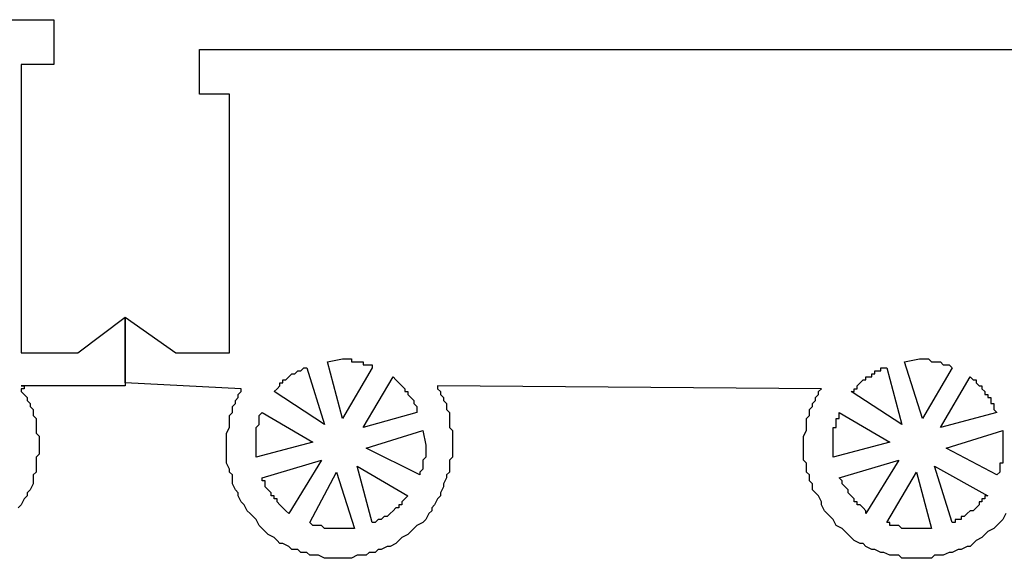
# Model space of a CAD drawing. Extents: x 0.1 to 25.8, y 0 to 2.8.
# Tile 2 of 5: x 3.3 to 6.6, y 0 to 1.8. Entities that reach past the tile are written whole.
import ezdxf

# ---------------------------------------------------------------- set-up
doc = ezdxf.new("R2010")
doc.units = 0

msp = doc.modelspace()

# ---------------------------------------------------------------- linework, layer by layer
at = {"color": 7, "linetype": 'CONTINUOUS'}
for p, q in [((2.33, 1.81), (3.44, 1.81)), ((3.44, 1.81), (3.44, 1.66)), ((3.93, 1.56), (3.93, 1.71)), ((3.93, 1.71), (6.81, 1.71)), ((3.44, 1.66), (3.33, 1.66)), ((3.33, 1.66), (3.33, 0.69)), ((4.03, 1.56), (3.93, 1.56)), ((4.03, 0.69), (4.03, 1.56)), ((3.52, 0.69), (3.68, 0.81)), ((3.68, 0.81), (3.68, 0.58)), ((3.68, 0.59), (3.68, 0.81)), ((3.68, 0.81), (3.85, 0.69)), ((3.33, 0.69), (3.52, 0.69)), ((3.85, 0.69), (4.03, 0.69)), ((4.36, 0.66), (4.41, 0.67)), ((4.41, 0.67), (4.42, 0.67)), ((4.42, 0.67), (4.43, 0.67)), ((4.43, 0.67), (4.44, 0.67)), ((4.44, 0.67), (4.44, 0.66)), ((6.3, 0.66), (6.35, 0.67)), ((6.35, 0.67), (6.36, 0.67)), ((6.36, 0.67), (6.37, 0.67)), ((6.37, 0.67), (6.38, 0.67)), ((6.38, 0.67), (6.39, 0.66)), ((4.25, 0.62), (4.26, 0.63)), ((4.26, 0.63), (4.27, 0.63)), ((4.27, 0.63), (4.28, 0.64)), ((4.28, 0.64), (4.29, 0.64)), ((4.29, 0.64), (4.35, 0.45)), ((4.41, 0.47), (4.36, 0.66)), ((4.51, 0.64), (4.41, 0.47)), ((4.44, 0.66), (4.45, 0.66)), ((4.45, 0.66), (4.46, 0.66)), ((4.46, 0.66), (4.47, 0.66)), ((4.47, 0.66), (4.48, 0.66)), ((4.48, 0.66), (4.48, 0.65)), ((4.48, 0.65), (4.49, 0.65)), ((4.49, 0.65), (4.5, 0.65)), ((4.5, 0.65), (4.51, 0.65)), ((4.51, 0.65), (4.51, 0.64)), ((6.2, 0.62), (6.2, 0.63)), ((6.2, 0.63), (6.21, 0.63)), ((6.21, 0.63), (6.22, 0.63)), ((6.22, 0.63), (6.22, 0.64)), ((6.22, 0.64), (6.23, 0.64)), ((6.23, 0.64), (6.24, 0.64)), ((6.24, 0.64), (6.29, 0.45)), ((6.36, 0.47), (6.3, 0.66)), ((6.46, 0.64), (6.36, 0.47)), ((6.39, 0.66), (6.4, 0.66)), ((6.4, 0.66), (6.41, 0.66)), ((6.41, 0.66), (6.42, 0.66)), ((6.42, 0.66), (6.43, 0.65)), ((6.43, 0.65), (6.44, 0.65)), ((6.44, 0.65), (6.45, 0.65)), ((6.45, 0.65), (6.46, 0.64)), ((4.21, 0.59), (4.21, 0.6)), ((4.21, 0.6), (4.22, 0.6)), ((4.22, 0.6), (4.23, 0.61)), ((4.23, 0.61), (4.24, 0.62)), ((4.24, 0.62), (4.25, 0.62)), ((4.48, 0.44), (4.58, 0.61)), ((4.58, 0.61), (4.59, 0.6)), ((4.59, 0.6), (4.6, 0.59)), ((6.15, 0.59), (6.16, 0.6)), ((6.16, 0.6), (6.17, 0.6)), ((6.17, 0.6), (6.17, 0.61)), ((6.17, 0.61), (6.18, 0.61)), ((6.18, 0.61), (6.19, 0.61)), ((6.19, 0.61), (6.19, 0.62)), ((6.19, 0.62), (6.2, 0.62)), ((6.42, 0.44), (6.52, 0.61)), ((6.52, 0.61), (6.53, 0.6)), ((6.53, 0.6), (6.54, 0.6)), ((6.54, 0.6), (6.54, 0.59)), ((3.68, 0.58), (3.33, 0.58)), ((3.33, 0.58), (3.34, 0.58)), ((3.34, 0.57), (3.33, 0.57)), ((3.33, 0.57), (3.33, 0.56)), ((3.34, 0.58), (3.34, 0.57)), ((4.07, 0.57), (3.68, 0.59)), ((4.07, 0.56), (4.07, 0.57)), ((4.18, 0.56), (4.19, 0.57)), ((4.19, 0.57), (4.2, 0.58)), ((4.2, 0.58), (4.2, 0.59)), ((4.2, 0.59), (4.21, 0.59)), ((4.6, 0.59), (4.61, 0.58)), ((4.61, 0.58), (4.62, 0.57)), ((4.62, 0.57), (4.62, 0.56)), ((6.02, 0.57), (4.73, 0.58)), ((4.73, 0.58), (4.73, 0.57)), ((4.73, 0.57), (4.74, 0.56)), ((6.01, 0.56), (6.02, 0.57)), ((6.13, 0.56), (6.13, 0.57)), ((6.13, 0.57), (6.14, 0.57)), ((6.14, 0.58), (6.15, 0.59)), ((6.14, 0.57), (6.14, 0.58)), ((6.54, 0.59), (6.55, 0.58)), ((6.55, 0.58), (6.56, 0.58)), ((6.56, 0.58), (6.56, 0.57)), ((6.56, 0.57), (6.57, 0.56)), ((3.33, 0.56), (3.34, 0.55)), ((3.34, 0.55), (3.35, 0.54)), ((3.35, 0.54), (3.35, 0.53)), ((3.35, 0.53), (3.36, 0.52)), ((4.05, 0.53), (4.06, 0.54)), ((4.05, 0.52), (4.05, 0.53)), ((4.06, 0.55), (4.07, 0.56)), ((4.06, 0.54), (4.06, 0.55)), ((4.35, 0.45), (4.18, 0.56)), ((4.62, 0.56), (4.63, 0.56)), ((4.63, 0.56), (4.63, 0.55)), ((4.63, 0.55), (4.64, 0.54)), ((4.64, 0.54), (4.65, 0.53)), ((4.65, 0.53), (4.65, 0.52)), ((4.74, 0.56), (4.74, 0.55)), ((4.74, 0.55), (4.75, 0.54)), ((4.75, 0.54), (4.75, 0.53)), ((4.75, 0.53), (4.76, 0.52)), ((5.99, 0.52), (6, 0.53)), ((6, 0.54), (6.01, 0.55)), ((6, 0.53), (6, 0.54)), ((6.01, 0.55), (6.01, 0.56)), ((6.12, 0.56), (6.13, 0.56)), ((6.29, 0.45), (6.12, 0.56)), ((6.57, 0.56), (6.57, 0.55)), ((6.57, 0.55), (6.58, 0.55)), ((6.58, 0.55), (6.58, 0.54)), ((6.58, 0.54), (6.59, 0.54)), ((6.59, 0.54), (6.59, 0.53)), ((6.59, 0.53), (6.59, 0.52)), ((3.36, 0.52), (3.36, 0.51)), ((3.36, 0.51), (3.37, 0.5)), ((3.37, 0.5), (3.37, 0.49)), ((4.04, 0.51), (4.05, 0.52)), ((4.04, 0.5), (4.04, 0.51)), ((4.04, 0.49), (4.04, 0.5)), ((4.65, 0.52), (4.66, 0.51)), ((4.66, 0.51), (4.66, 0.5)), ((4.66, 0.5), (4.66, 0.49)), ((4.76, 0.52), (4.76, 0.51)), ((4.76, 0.51), (4.76, 0.5)), ((4.76, 0.5), (4.77, 0.49)), ((5.98, 0.5), (5.99, 0.51)), ((5.98, 0.49), (5.98, 0.5)), ((5.99, 0.51), (5.99, 0.52)), ((6.59, 0.52), (6.6, 0.52)), ((6.6, 0.52), (6.6, 0.51)), ((6.6, 0.51), (6.6, 0.5)), ((6.6, 0.5), (6.61, 0.49)), ((3.37, 0.49), (3.37, 0.48)), ((3.37, 0.48), (3.38, 0.47)), ((3.38, 0.47), (3.38, 0.46)), ((4.03, 0.48), (4.04, 0.49)), ((4.03, 0.47), (4.03, 0.48)), ((4.03, 0.46), (4.03, 0.47)), ((4.13, 0.48), (4.14, 0.49)), ((4.13, 0.47), (4.13, 0.48)), ((4.13, 0.46), (4.13, 0.47)), ((4.14, 0.49), (4.31, 0.39)), ((4.66, 0.49), (4.48, 0.44)), ((4.77, 0.49), (4.77, 0.48)), ((4.77, 0.48), (4.77, 0.47)), ((4.77, 0.47), (4.77, 0.46)), ((5.97, 0.47), (5.98, 0.48)), ((5.97, 0.46), (5.97, 0.47)), ((5.98, 0.48), (5.98, 0.49)), ((6.07, 0.46), (6.07, 0.47)), ((6.07, 0.47), (6.08, 0.47)), ((6.08, 0.48), (6.08, 0.49)), ((6.08, 0.49), (6.25, 0.39)), ((6.08, 0.47), (6.08, 0.48)), ((6.61, 0.49), (6.42, 0.44)), ((3.38, 0.46), (3.38, 0.45)), ((3.38, 0.45), (3.38, 0.44)), ((3.38, 0.44), (3.38, 0.43)), ((4.02, 0.42), (4.03, 0.44)), ((4.03, 0.45), (4.03, 0.46)), ((4.03, 0.44), (4.03, 0.45)), ((4.12, 0.44), (4.13, 0.45)), ((4.12, 0.43), (4.12, 0.44)), ((4.13, 0.45), (4.13, 0.46)), ((4.77, 0.46), (4.77, 0.45)), ((4.77, 0.45), (4.77, 0.44)), ((4.77, 0.44), (4.78, 0.43)), ((5.97, 0.45), (5.97, 0.46)), ((5.97, 0.44), (5.97, 0.45)), ((5.97, 0.43), (5.97, 0.44)), ((6.06, 0.43), (6.06, 0.44)), ((6.06, 0.44), (6.07, 0.44)), ((6.07, 0.45), (6.07, 0.46)), ((6.07, 0.44), (6.07, 0.45)), ((3.38, 0.43), (3.38, 0.42)), ((3.38, 0.42), (3.39, 0.41)), ((3.39, 0.41), (3.39, 0.4)), ((3.39, 0.4), (3.39, 0.39)), ((4.02, 0.41), (4.02, 0.42)), ((4.02, 0.4), (4.02, 0.41)), ((4.02, 0.39), (4.02, 0.4)), ((4.12, 0.42), (4.12, 0.43)), ((4.12, 0.41), (4.12, 0.42)), ((4.12, 0.4), (4.12, 0.41)), ((4.12, 0.39), (4.12, 0.4)), ((4.49, 0.37), (4.68, 0.43)), ((4.68, 0.43), (4.69, 0.38)), ((4.78, 0.43), (4.78, 0.41)), ((4.78, 0.41), (4.78, 0.4)), ((4.78, 0.4), (4.78, 0.39)), ((5.96, 0.41), (5.97, 0.43)), ((5.96, 0.4), (5.96, 0.41)), ((5.96, 0.39), (5.96, 0.4)), ((6.06, 0.42), (6.06, 0.43)), ((6.06, 0.41), (6.06, 0.42)), ((6.06, 0.4), (6.06, 0.41)), ((6.06, 0.39), (6.06, 0.4)), ((6.44, 0.37), (6.63, 0.43)), ((6.63, 0.43), (6.63, 0.38)), ((3.39, 0.39), (3.39, 0.37)), ((3.39, 0.37), (3.39, 0.35)), ((4.02, 0.38), (4.02, 0.39)), ((4.02, 0.37), (4.02, 0.38)), ((4.02, 0.35), (4.02, 0.37)), ((4.31, 0.39), (4.12, 0.34)), ((4.12, 0.34), (4.12, 0.39)), ((4.67, 0.28), (4.49, 0.37)), ((4.69, 0.38), (4.69, 0.37)), ((4.69, 0.37), (4.69, 0.36)), ((4.78, 0.39), (4.78, 0.38)), ((4.78, 0.38), (4.78, 0.36)), ((5.96, 0.38), (5.96, 0.39)), ((5.96, 0.37), (5.96, 0.38)), ((5.96, 0.35), (5.96, 0.37)), ((6.25, 0.39), (6.06, 0.34)), ((6.06, 0.34), (6.06, 0.39)), ((6.61, 0.28), (6.44, 0.37)), ((6.63, 0.38), (6.63, 0.37)), ((6.63, 0.37), (6.63, 0.36)), ((3.39, 0.35), (3.38, 0.34)), ((3.38, 0.34), (3.38, 0.32)), ((4.02, 0.33), (4.02, 0.35)), ((4.69, 0.34), (4.68, 0.33)), ((4.69, 0.36), (4.69, 0.35)), ((4.69, 0.35), (4.69, 0.34)), ((4.78, 0.34), (4.77, 0.33)), ((4.78, 0.36), (4.78, 0.34)), ((5.96, 0.33), (5.96, 0.35)), ((6.63, 0.36), (6.63, 0.35)), ((6.63, 0.35), (6.63, 0.34)), ((6.63, 0.34), (6.63, 0.33)), ((3.38, 0.32), (3.38, 0.31)), ((3.38, 0.31), (3.38, 0.29)), ((4.02, 0.32), (4.02, 0.33)), ((4.03, 0.3), (4.02, 0.32)), ((4.03, 0.29), (4.03, 0.3)), ((4.14, 0.27), (4.34, 0.33)), ((4.34, 0.33), (4.23, 0.15)), ((4.46, 0.31), (4.63, 0.21)), ((4.51, 0.12), (4.46, 0.31)), ((4.68, 0.3), (4.67, 0.29)), ((4.68, 0.33), (4.68, 0.32)), ((4.68, 0.32), (4.68, 0.31)), ((4.68, 0.31), (4.68, 0.3)), ((4.77, 0.33), (4.77, 0.31)), ((4.77, 0.31), (4.77, 0.29)), ((5.97, 0.32), (5.96, 0.33)), ((5.97, 0.3), (5.97, 0.32)), ((5.97, 0.29), (5.97, 0.3)), ((6.08, 0.27), (6.28, 0.33)), ((6.28, 0.33), (6.17, 0.15)), ((6.4, 0.31), (6.58, 0.21)), ((6.46, 0.12), (6.4, 0.31)), ((6.63, 0.32), (6.62, 0.32)), ((6.62, 0.32), (6.62, 0.31)), ((6.62, 0.31), (6.62, 0.3)), ((6.62, 0.3), (6.62, 0.29)), ((6.63, 0.33), (6.63, 0.32)), ((3.38, 0.29), (3.37, 0.28)), ((3.37, 0.28), (3.37, 0.26)), ((4.04, 0.28), (4.03, 0.29)), ((4.04, 0.26), (4.04, 0.28)), ((4.14, 0.26), (4.14, 0.27)), ((4.3, 0.12), (4.39, 0.29)), ((4.39, 0.29), (4.45, 0.1)), ((4.67, 0.29), (4.67, 0.28)), ((4.76, 0.27), (4.75, 0.25)), ((4.77, 0.29), (4.76, 0.28)), ((4.76, 0.28), (4.76, 0.27)), ((5.98, 0.28), (5.97, 0.29)), ((5.98, 0.26), (5.98, 0.28)), ((6.09, 0.26), (6.08, 0.27)), ((6.24, 0.12), (6.34, 0.29)), ((6.34, 0.29), (6.39, 0.1)), ((6.62, 0.29), (6.61, 0.28)), ((3.37, 0.25), (3.36, 0.23)), ((3.37, 0.26), (3.37, 0.25)), ((4.04, 0.25), (4.04, 0.26)), ((4.05, 0.23), (4.04, 0.25)), ((4.15, 0.26), (4.14, 0.26)), ((4.15, 0.25), (4.15, 0.26)), ((4.15, 0.24), (4.15, 0.25)), ((4.16, 0.23), (4.15, 0.24)), ((4.75, 0.24), (4.74, 0.22)), ((4.75, 0.25), (4.75, 0.24)), ((5.99, 0.25), (5.98, 0.26)), ((5.99, 0.23), (5.99, 0.25)), ((6.09, 0.25), (6.09, 0.26)), ((6.1, 0.24), (6.09, 0.25)), ((6.11, 0.23), (6.1, 0.24)), ((3.34, 0.2), (3.33, 0.18)), ((3.35, 0.21), (3.34, 0.2)), ((3.36, 0.23), (3.35, 0.22)), ((3.35, 0.22), (3.35, 0.21)), ((4.06, 0.22), (4.05, 0.23)), ((4.06, 0.21), (4.06, 0.22)), ((4.07, 0.19), (4.06, 0.21)), ((4.17, 0.22), (4.16, 0.23)), ((4.17, 0.21), (4.17, 0.22)), ((4.18, 0.21), (4.17, 0.21)), ((4.18, 0.2), (4.18, 0.21)), ((4.19, 0.2), (4.18, 0.2)), ((4.19, 0.19), (4.19, 0.2)), ((4.62, 0.2), (4.61, 0.19)), ((4.63, 0.21), (4.62, 0.2)), ((4.73, 0.2), (4.72, 0.18)), ((4.74, 0.21), (4.73, 0.2)), ((4.74, 0.22), (4.74, 0.21)), ((6, 0.22), (5.99, 0.23)), ((6.01, 0.21), (6, 0.22)), ((6.02, 0.19), (6.01, 0.21)), ((6.11, 0.22), (6.11, 0.23)), ((6.12, 0.21), (6.11, 0.22)), ((6.13, 0.2), (6.12, 0.21)), ((6.13, 0.19), (6.13, 0.2)), ((6.57, 0.2), (6.56, 0.2)), ((6.56, 0.2), (6.56, 0.19)), ((6.58, 0.21), (6.57, 0.21)), ((6.57, 0.21), (6.57, 0.2)), ((3.33, 0.18), (3.32, 0.17)), ((4.08, 0.18), (4.07, 0.19)), ((4.09, 0.16), (4.08, 0.18)), ((4.2, 0.18), (4.19, 0.19)), ((4.21, 0.17), (4.2, 0.18)), ((4.22, 0.16), (4.21, 0.17)), ((4.59, 0.17), (4.58, 0.16)), ((4.6, 0.17), (4.59, 0.17)), ((4.61, 0.18), (4.6, 0.18)), ((4.6, 0.18), (4.6, 0.17)), ((4.61, 0.19), (4.61, 0.18)), ((4.72, 0.18), (4.71, 0.17)), ((4.71, 0.17), (4.71, 0.16)), ((6.02, 0.18), (6.02, 0.19)), ((6.03, 0.16), (6.02, 0.18)), ((6.14, 0.19), (6.13, 0.19)), ((6.14, 0.18), (6.14, 0.19)), ((6.15, 0.18), (6.14, 0.18)), ((6.16, 0.17), (6.15, 0.18)), ((6.17, 0.16), (6.16, 0.17)), ((6.54, 0.17), (6.53, 0.16)), ((6.55, 0.18), (6.54, 0.17)), ((6.56, 0.19), (6.55, 0.19)), ((6.55, 0.19), (6.55, 0.18)), ((4.1, 0.15), (4.09, 0.16)), ((4.11, 0.14), (4.1, 0.15)), ((4.12, 0.13), (4.11, 0.14)), ((4.23, 0.15), (4.22, 0.16)), ((4.55, 0.14), (4.54, 0.13)), ((4.56, 0.14), (4.55, 0.14)), ((4.57, 0.15), (4.56, 0.14)), ((4.58, 0.16), (4.57, 0.15)), ((4.7, 0.15), (4.69, 0.13)), ((4.71, 0.16), (4.7, 0.15)), ((6.04, 0.15), (6.03, 0.16)), ((6.05, 0.14), (6.04, 0.15)), ((6.06, 0.13), (6.05, 0.14)), ((6.17, 0.15), (6.17, 0.16)), ((6.5, 0.14), (6.49, 0.14)), ((6.49, 0.14), (6.49, 0.13)), ((6.51, 0.15), (6.5, 0.14)), ((6.52, 0.16), (6.51, 0.15)), ((6.53, 0.16), (6.52, 0.16)), ((6.64, 0.15), (6.63, 0.13)), ((4.13, 0.11), (4.12, 0.13)), ((4.14, 0.1), (4.13, 0.11)), ((4.15, 0.09), (4.14, 0.1)), ((4.31, 0.11), (4.3, 0.12)), ((4.32, 0.11), (4.31, 0.11)), ((4.33, 0.11), (4.32, 0.11)), ((4.34, 0.11), (4.33, 0.11)), ((4.35, 0.1), (4.34, 0.11)), ((4.36, 0.1), (4.35, 0.1)), ((4.37, 0.1), (4.36, 0.1)), ((4.38, 0.1), (4.37, 0.1)), ((4.39, 0.1), (4.38, 0.1)), ((4.4, 0.1), (4.39, 0.1)), ((4.41, 0.1), (4.4, 0.1)), ((4.42, 0.1), (4.41, 0.1)), ((4.43, 0.1), (4.42, 0.1)), ((4.44, 0.1), (4.43, 0.1)), ((4.45, 0.1), (4.44, 0.1)), ((4.52, 0.12), (4.51, 0.12)), ((4.53, 0.13), (4.52, 0.12)), ((4.54, 0.13), (4.53, 0.13)), ((4.65, 0.1), (4.64, 0.09)), ((4.66, 0.11), (4.65, 0.1)), ((4.68, 0.12), (4.66, 0.11)), ((4.69, 0.13), (4.68, 0.12)), ((6.07, 0.11), (6.06, 0.13)), ((6.09, 0.1), (6.07, 0.11)), ((6.1, 0.09), (6.09, 0.1)), ((6.25, 0.12), (6.24, 0.12)), ((6.25, 0.11), (6.25, 0.12)), ((6.26, 0.11), (6.25, 0.11)), ((6.27, 0.11), (6.26, 0.11)), ((6.28, 0.11), (6.27, 0.11)), ((6.29, 0.1), (6.28, 0.11)), ((6.3, 0.1), (6.29, 0.1)), ((6.31, 0.1), (6.3, 0.1)), ((6.32, 0.1), (6.31, 0.1)), ((6.33, 0.1), (6.32, 0.1)), ((6.34, 0.1), (6.33, 0.1)), ((6.35, 0.1), (6.34, 0.1)), ((6.36, 0.1), (6.35, 0.1)), ((6.37, 0.1), (6.36, 0.1)), ((6.38, 0.1), (6.37, 0.1)), ((6.39, 0.1), (6.38, 0.1)), ((6.47, 0.12), (6.46, 0.12)), ((6.48, 0.13), (6.47, 0.13)), ((6.47, 0.13), (6.47, 0.12)), ((6.49, 0.13), (6.48, 0.13)), ((6.6, 0.1), (6.58, 0.09)), ((6.61, 0.11), (6.6, 0.1)), ((6.62, 0.12), (6.61, 0.11)), ((6.63, 0.13), (6.62, 0.12)), ((4.16, 0.08), (4.15, 0.09)), ((4.18, 0.07), (4.16, 0.08)), ((4.19, 0.06), (4.18, 0.07)), ((4.61, 0.07), (4.6, 0.06)), ((4.63, 0.08), (4.61, 0.07)), ((4.64, 0.09), (4.63, 0.08)), ((6.11, 0.08), (6.1, 0.09)), ((6.12, 0.07), (6.11, 0.08)), ((6.13, 0.06), (6.12, 0.07)), ((6.56, 0.07), (6.54, 0.06)), ((6.57, 0.08), (6.56, 0.07)), ((6.58, 0.09), (6.57, 0.08)), ((4.2, 0.05), (4.19, 0.06)), ((4.21, 0.05), (4.2, 0.05)), ((4.23, 0.04), (4.21, 0.05)), ((4.24, 0.03), (4.23, 0.04)), ((4.56, 0.04), (4.54, 0.03)), ((4.57, 0.04), (4.56, 0.04)), ((4.59, 0.05), (4.57, 0.04)), ((4.6, 0.06), (4.59, 0.05)), ((6.15, 0.05), (6.13, 0.06)), ((6.16, 0.05), (6.15, 0.05)), ((6.17, 0.04), (6.16, 0.05)), ((6.19, 0.03), (6.17, 0.04)), ((6.51, 0.04), (6.49, 0.03)), ((6.52, 0.04), (6.51, 0.04)), ((6.53, 0.05), (6.52, 0.04)), ((6.54, 0.06), (6.53, 0.05)), ((4.26, 0.03), (4.24, 0.03)), ((4.27, 0.02), (4.26, 0.03)), ((4.29, 0.02), (4.27, 0.02)), ((4.3, 0.01), (4.29, 0.02)), ((4.31, 0.01), (4.3, 0.01)), ((4.33, 0.01), (4.31, 0.01)), ((4.35, 0), (4.33, 0.01)), ((4.36, 0), (4.35, 0)), ((4.38, 0), (4.36, 0)), ((4.39, 0), (4.38, 0)), ((4.41, 0), (4.39, 0)), ((4.43, 0), (4.41, 0)), ((4.44, 0), (4.43, 0)), ((4.46, 0.01), (4.44, 0)), ((4.47, 0.01), (4.46, 0.01)), ((4.49, 0.01), (4.47, 0.01)), ((4.5, 0.02), (4.49, 0.01)), ((4.52, 0.02), (4.5, 0.02)), ((4.53, 0.03), (4.52, 0.02)), ((4.54, 0.03), (4.53, 0.03)), ((6.2, 0.03), (6.19, 0.03)), ((6.22, 0.02), (6.2, 0.03)), ((6.23, 0.02), (6.22, 0.02)), ((6.25, 0.01), (6.23, 0.02)), ((6.26, 0.01), (6.25, 0.01)), ((6.28, 0.01), (6.26, 0.01)), ((6.29, 0), (6.28, 0.01)), ((6.31, 0), (6.29, 0)), ((6.33, 0), (6.31, 0)), ((6.34, 0), (6.33, 0)), ((6.36, 0), (6.34, 0)), ((6.38, 0), (6.36, 0)), ((6.39, 0), (6.38, 0)), ((6.4, 0.01), (6.39, 0)), ((6.42, 0.01), (6.4, 0.01)), ((6.43, 0.01), (6.42, 0.01)), ((6.45, 0.02), (6.43, 0.01)), ((6.46, 0.02), (6.45, 0.02)), ((6.48, 0.03), (6.46, 0.02)), ((6.49, 0.03), (6.48, 0.03))]:
    msp.add_line(p, q, dxfattribs=at)

doc.saveas('drawing.dxf')
